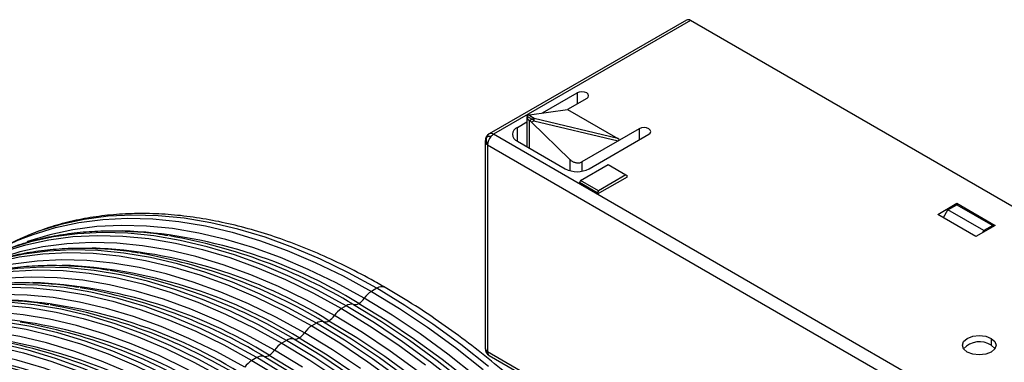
# Paper-space layout '_Isométrica' of a CAD drawing. Header units: millimetres. Extents: x -88 to 61, y -85 to 19.
# Tile 4 of 5: x -59 to -1, y -1 to 19. Entities that reach past the tile are written whole.
import ezdxf

# ---------------------------------------------------------------- set-up
doc = ezdxf.new("R2010")
doc.units = ezdxf.units.MM

psp = doc.layouts.new('_Isométrica')

# ---------------------------------------------------------------- linework, layer by layer
at = {"color": 7, "linetype": 'Continuous', "lineweight": 25}
for p, q in [((-19.638, 18.974), (-31.305, 12.239)), ((-19.388, 18.949), (-31.055, 12.214)), ((60.94, -27.423), (-19.388, 18.949)), ((-28.15, 13.483), (-26.105, 14.663)), ((-26.105, 14.663), (-26.105, 14.01)), ((-25.54, 14.337), (-26.671, 13.683)), ((-28.934, 13.376), (-26.671, 13.683)), ((-26.671, 13.683), (-23.687, 11.961)), ((-29.641, 12.622), (-29.08, 12.946)), ((-29.08, 13.235), (-29.08, 11.482)), ((-29.074, 13.279), (-28.775, 13.108)), ((-28.649, 13.154), (-29.005, 13.36)), ((-28.922, 13.024), (-28.934, 13.03)), ((-28.934, 11.397), (-28.934, 13.03)), ((-28.775, 13.108), (-28.922, 13.024)), ((-28.807, 12.936), (-28.66, 13.02)), ((-28.807, 12.936), (-26.529, 10.721)), ((-28.66, 13.02), (-23.675, 11.821)), ((-23.687, 11.961), (-28.649, 13.154)), ((-29.641, 11.806), (-29.641, 12.622)), ((-22.428, 12.54), (-25.822, 10.581)), ((-22.428, 12.54), (-22.428, 11.887)), ((-31.555, 11.806), (-31.555, -0.443)), ((49.272, -34.158), (-31.055, 12.214)), ((-29.641, 11.806), (-26.812, 10.173)), ((-25.398, 10.173), (-21.863, 12.214)), ((-31.409, 11.601), (-31.409, -0.647)), ((-31.409, 11.601), (48.919, -34.77)), ((-26.529, 10.721), (-26.529, 10.058)), ((-25.822, 10.581), (-25.822, 10.027)), ((-25.902, 9.484), (-24.275, 10.423)), ((-24.275, 10.423), (-23.215, 9.81)), ((-25.902, 9.484), (-25.972, 9.361)), ((-24.912, 8.749), (-25.972, 9.361)), ((-25.972, 9.28), (-25.972, 9.361)), ((-24.841, 8.872), (-25.902, 9.484)), ((-23.144, 9.688), (-24.912, 8.667)), ((-23.215, 9.81), (-24.841, 8.872)), ((-23.215, 9.81), (-23.144, 9.77)), ((-23.144, 9.688), (-23.144, 9.77)), ((-24.841, 8.872), (-24.912, 8.749)), ((-24.912, 8.667), (-24.912, 8.749)), ((-4.751, 7.479), (-3.619, 8.132)), ((-4.413, 7.284), (-4.15, 7.74)), ((-4.15, 7.74), (-3.619, 8.047)), ((-2.028, 6.516), (-4.15, 7.74)), ((-3.619, 8.132), (-1.356, 6.826)), ((-3.619, 8.047), (-3.619, 8.132)), ((-3.619, 8.047), (-1.498, 6.822)), ((-2.488, 6.172), (-4.751, 7.479)), ((-1.356, 6.826), (-2.488, 6.172)), ((-2.028, 6.516), (-2.096, 6.399)), ((-1.498, 6.822), (-2.028, 6.516)), ((-1.498, 6.822), (-1.498, 6.744)), ((-37.971, 3.103), (-38.289, 2.92)), ((-39.774, 2.062), (-40.057, 1.899)), ((-41.542, 1.042), (-41.825, 0.879)), ((-43.31, 0.021), (-43.593, -0.142)), ((-1.587, 0.141), (-1.587, -0.267)), ((-45.078, -0.999), (-45.361, -1.162)), ((-31.409, -0.647), (-12.613, -11.497)), ((-31.305, -0.876), (-12.76, -11.581))]:
    psp.add_line(p, q, dxfattribs=at)
at = {"color": 7, "linetype": 'Continuous', "lineweight": 25, "flags": 128}
for points in [[(-25.54, 14.337), (-25.453, 14.411), (-25.422, 14.5), (-25.453, 14.588), (-25.54, 14.663), (-25.669, 14.713), (-25.822, 14.731), (-25.975, 14.713), (-26.105, 14.663)], [(-21.863, 12.214), (-21.776, 12.289), (-21.745, 12.377), (-21.776, 12.466), (-21.863, 12.54), (-21.992, 12.59), (-22.145, 12.608), (-22.298, 12.59), (-22.428, 12.54)], [(-58.901, 6.068), (-58.314, 6.291), (-56.993, 6.699), (-55.62, 6.996), (-54.199, 7.181), (-52.735, 7.254), (-51.232, 7.214), (-49.693, 7.062), (-48.122, 6.798), (-46.525, 6.422), (-44.905, 5.936), (-43.267, 5.341), (-41.616, 4.638), (-39.955, 3.831), (-38.289, 2.92)], [(-37.971, 3.103), (-39.637, 4.014), (-41.297, 4.822), (-42.949, 5.525), (-44.587, 6.12), (-46.207, 6.606), (-47.804, 6.981), (-49.374, 7.246), (-50.914, 7.398), (-52.417, 7.438), (-53.881, 7.365), (-55.302, 7.18), (-56.674, 6.883), (-57.996, 6.475), (-58.489, 6.289)], [(-38.714, 2.511), (-40.372, 3.418), (-42.025, 4.223), (-43.669, 4.922), (-45.3, 5.514), (-46.913, 5.998), (-48.503, 6.372), (-50.066, 6.635), (-51.598, 6.787), (-53.095, 6.827), (-54.553, 6.754), (-55.967, 6.57), (-57.334, 6.274), (-58.65, 5.868), (-58.694, 5.852)], [(-60.669, 5.047), (-60.082, 5.271), (-58.76, 5.679), (-57.388, 5.976), (-55.967, 6.161), (-54.503, 6.234), (-53, 6.194), (-51.46, 6.042), (-49.89, 5.777), (-48.293, 5.401), (-46.673, 4.915), (-45.035, 4.32), (-43.383, 3.618), (-41.723, 2.81), (-40.057, 1.899)], [(-58.489, 6.289), (-59.263, 5.957), (-60.469, 5.331)], [(-39.774, 2.062), (-41.44, 2.973), (-43.1, 3.781), (-44.752, 4.484), (-46.39, 5.079), (-48.01, 5.565), (-49.607, 5.94), (-51.178, 6.205), (-52.717, 6.357), (-54.22, 6.397), (-55.684, 6.324), (-57.105, 6.139), (-58.478, 5.842), (-59.799, 5.434), (-60.292, 5.248)], [(-41.542, 1.042), (-43.207, 1.953), (-44.868, 2.761), (-46.52, 3.463), (-48.158, 4.058), (-49.778, 4.544), (-51.375, 4.92), (-52.945, 5.184), (-54.484, 5.337), (-55.988, 5.376), (-57.452, 5.304), (-58.872, 5.119), (-60.245, 4.822), (-61.567, 4.413), (-62.06, 4.227)], [(-40.481, 1.491), (-42.139, 2.398), (-43.793, 3.202), (-45.437, 3.901), (-47.068, 4.494), (-48.68, 4.978), (-50.271, 5.352), (-51.834, 5.615), (-53.366, 5.767), (-54.863, 5.806), (-56.321, 5.734), (-57.735, 5.549), (-59.102, 5.254), (-60.417, 4.847), (-60.462, 4.831)], [(-62.436, 4.027), (-61.85, 4.25), (-60.528, 4.658), (-59.155, 4.955), (-57.735, 5.14), (-56.271, 5.213), (-54.767, 5.173), (-53.228, 5.021), (-51.658, 4.757), (-50.061, 4.381), (-48.441, 3.895), (-46.803, 3.3), (-45.151, 2.597), (-43.49, 1.79), (-41.825, 0.879)], [(-42.249, 0.47), (-43.907, 1.377), (-45.561, 2.182), (-47.205, 2.881), (-48.836, 3.473), (-50.448, 3.957), (-52.038, 4.331), (-53.602, 4.594), (-55.134, 4.746), (-56.631, 4.786), (-58.088, 4.713), (-59.503, 4.529), (-60.869, 4.233), (-62.185, 3.827), (-62.23, 3.811)], [(-64.204, 3.006), (-63.618, 3.23), (-62.296, 3.638), (-60.923, 3.935), (-59.503, 4.12), (-58.039, 4.193), (-56.535, 4.153), (-54.996, 4.001), (-53.426, 3.736), (-51.828, 3.36), (-50.208, 2.874), (-48.57, 2.279), (-46.919, 1.577), (-45.258, 0.769), (-43.593, -0.142)], [(-43.31, 0.021), (-44.975, 0.932), (-46.636, 1.74), (-48.288, 2.443), (-49.926, 3.038), (-51.545, 3.524), (-53.143, 3.899), (-54.713, 4.164), (-56.252, 4.316), (-57.756, 4.356), (-59.22, 4.283), (-60.64, 4.098), (-62.013, 3.801), (-63.335, 3.393), (-63.828, 3.207)], [(-44.017, -0.55), (-45.675, 0.357), (-47.328, 1.161), (-48.973, 1.86), (-50.603, 2.453), (-52.216, 2.937), (-53.806, 3.311), (-55.37, 3.574), (-56.902, 3.726), (-58.399, 3.765), (-59.856, 3.693), (-61.27, 3.508), (-62.637, 3.213), (-63.953, 2.806), (-63.998, 2.79)], [(-65.972, 1.986), (-65.385, 2.209), (-64.064, 2.617), (-62.691, 2.914), (-61.27, 3.099), (-59.806, 3.172), (-58.303, 3.132), (-56.764, 2.98), (-55.193, 2.716), (-53.596, 2.34), (-51.976, 1.854), (-50.338, 1.259), (-48.687, 0.556), (-47.026, -0.251), (-45.361, -1.162)], [(-45.078, -0.999), (-46.743, -0.088), (-48.404, 0.72), (-50.055, 1.422), (-51.693, 2.017), (-53.313, 2.503), (-54.911, 2.879), (-56.481, 3.143), (-58.02, 3.296), (-59.524, 3.335), (-60.988, 3.263), (-62.408, 3.078), (-63.781, 2.78), (-65.103, 2.372), (-65.596, 2.186)], [(-38.289, 2.92), (-36.624, 1.908), (-34.963, 0.798), (-33.312, -0.406), (-31.674, -1.702)], [(-31.356, -1.519), (-32.994, -0.223), (-34.645, 0.982), (-36.306, 2.092), (-37.971, 3.103)], [(-45.785, -1.571), (-47.443, -0.664), (-49.096, 0.141), (-50.74, 0.84), (-52.371, 1.432), (-53.984, 1.916), (-55.574, 2.29), (-57.137, 2.553), (-58.67, 2.705), (-60.166, 2.745), (-61.624, 2.672), (-63.038, 2.488), (-64.405, 2.192), (-65.721, 1.786), (-65.765, 1.77)], [(-32.127, -2.09), (-33.758, -0.8), (-35.402, 0.399), (-37.056, 1.504), (-38.714, 2.511)], [(-67.74, 0.965), (-67.153, 1.189), (-65.832, 1.597), (-64.459, 1.894), (-63.038, 2.079), (-61.574, 2.152), (-60.071, 2.112), (-58.532, 1.959), (-56.961, 1.695), (-55.364, 1.319), (-53.744, 0.833), (-52.106, 0.238), (-50.454, -0.464), (-48.794, -1.272), (-47.128, -2.183)], [(-46.845, -2.02), (-48.511, -1.109), (-50.172, -0.301), (-51.823, 0.402), (-53.461, 0.997), (-55.081, 1.483), (-56.678, 1.858), (-58.249, 2.123), (-59.788, 2.275), (-61.291, 2.315), (-62.755, 2.242), (-64.176, 2.057), (-65.549, 1.76), (-66.87, 1.352), (-67.364, 1.166)], [(-40.057, 1.899), (-38.392, 0.887), (-36.731, -0.222), (-35.08, -1.427)], [(-33.159, -2.56), (-34.797, -1.264), (-36.448, -0.059), (-38.109, 1.051), (-39.774, 2.062)], [(-39.35, 2.144), (-37.692, 1.137), (-36.039, 0.032), (-34.395, -1.167), (-32.764, -2.458)], [(-39.032, 2.205), (-37.38, 1.201), (-35.732, 0.1), (-34.093, -1.095), (-32.468, -2.381)], [(-48.613, -3.04), (-50.279, -2.129), (-51.939, -1.321), (-53.591, -0.619), (-55.229, -0.024), (-56.849, 0.462), (-58.446, 0.838), (-60.016, 1.102), (-61.556, 1.255), (-63.059, 1.294), (-64.523, 1.222), (-65.944, 1.037), (-67.316, 0.739), (-68.638, 0.331), (-69.131, 0.145)], [(-47.553, -2.591), (-49.21, -1.684), (-50.864, -0.88), (-52.508, -0.181), (-54.139, 0.412), (-55.752, 0.896), (-57.342, 1.27), (-58.905, 1.533), (-60.437, 1.684), (-61.934, 1.724), (-63.392, 1.652), (-64.806, 1.467), (-66.173, 1.172), (-67.488, 0.765), (-67.533, 0.749)], [(-40.8, 1.185), (-39.147, 0.181), (-37.499, -0.92), (-35.861, -2.115)], [(-35.526, -1.82), (-37.17, -0.621), (-38.824, 0.484), (-40.481, 1.491)], [(-69.508, -0.055), (-68.921, 0.168), (-67.599, 0.576), (-66.226, 0.873), (-64.806, 1.058), (-63.342, 1.131), (-61.838, 1.091), (-60.299, 0.939), (-58.729, 0.675), (-57.132, 0.299), (-55.512, -0.187), (-53.874, -0.782), (-52.222, -1.485), (-50.561, -2.292), (-48.896, -3.203)], [(-49.32, -3.612), (-50.978, -2.705), (-52.632, -1.9), (-54.276, -1.201), (-55.907, -0.609), (-57.519, -0.125), (-59.109, 0.249), (-60.673, 0.512), (-62.205, 0.664), (-63.702, 0.704), (-65.16, 0.631), (-66.574, 0.447), (-67.94, 0.151), (-69.256, -0.255), (-69.301, -0.271)], [(-41.825, 0.879), (-40.16, -0.133), (-38.499, -1.243), (-36.847, -2.447)], [(-36.564, -2.284), (-38.216, -1.079), (-39.877, 0.03), (-41.542, 1.042)], [(-41.118, 1.124), (-39.46, 0.116), (-37.807, -0.988), (-36.162, -2.188)], [(-71.275, -1.076), (-70.689, -0.852), (-69.367, -0.444), (-67.994, -0.147), (-66.574, 0.038), (-65.11, 0.111), (-63.606, 0.071), (-62.067, -0.082), (-60.497, -0.346), (-58.899, -0.722), (-57.28, -1.208), (-55.642, -1.803), (-53.99, -2.505), (-52.329, -3.313), (-50.664, -4.224)], [(-50.381, -4.061), (-52.046, -3.15), (-53.707, -2.342), (-55.359, -1.639), (-56.997, -1.044), (-58.617, -0.558), (-60.214, -0.183), (-61.784, 0.082), (-63.323, 0.234), (-64.827, 0.274), (-66.291, 0.201), (-67.711, 0.016), (-69.084, -0.281), (-70.406, -0.689), (-70.899, -0.875)], [(-39.984, -2.1), (-41.645, -0.99), (-43.31, 0.021)], [(-42.886, 0.103), (-41.228, -0.904), (-39.574, -2.009)], [(-42.567, 0.164), (-40.915, -0.84), (-39.267, -1.941)], [(-38.938, -1.642), (-40.591, -0.537), (-42.249, 0.47)], [(-3.001, -0.675), (-3.217, -0.488), (-3.294, -0.267), (-3.217, -0.046), (-3.001, 0.141), (-2.676, 0.266), (-2.294, 0.31), (-1.911, 0.266), (-1.587, 0.141)], [(-1.587, 0.141), (-1.37, -0.046), (-1.294, -0.267), (-1.37, -0.488), (-1.587, -0.675), (-1.911, -0.8), (-2.294, -0.844), (-2.676, -0.8), (-3.001, -0.675)], [(-51.088, -4.632), (-52.746, -3.725), (-54.399, -2.921), (-56.044, -2.222), (-57.674, -1.629), (-59.287, -1.145), (-60.877, -0.771), (-62.441, -0.508), (-63.973, -0.357), (-65.47, -0.317), (-66.927, -0.389), (-68.341, -0.574), (-69.708, -0.869), (-71.024, -1.276), (-71.069, -1.292)], [(-42.359, -1.557), (-44.017, -0.55)], [(-43.593, -0.142), (-41.927, -1.154), (-40.267, -2.263)], [(-1.587, -0.267), (-1.37, -0.454), (-1.358, -0.471)], [(-45.361, -1.162), (-43.695, -2.174), (-42.034, -3.284), (-40.383, -4.488), (-38.745, -5.785), (-37.125, -7.169), (-35.528, -8.637), (-33.957, -10.186), (-32.418, -11.811), (-30.915, -13.507), (-29.451, -15.27), (-28.03, -17.095), (-26.657, -18.977), (-25.336, -20.911), (-24.069, -22.892), (-22.861, -24.914), (-21.714, -26.971), (-20.632, -29.058), (-19.618, -31.17), (-18.674, -33.3), (-17.804, -35.443), (-17.009, -37.592), (-16.292, -39.743), (-15.654, -41.888)], [(-15.371, -41.725), (-16.009, -39.579), (-16.726, -37.429), (-17.521, -35.279), (-18.391, -33.137), (-19.335, -31.007), (-20.349, -28.895), (-21.431, -26.808), (-22.578, -24.75), (-23.786, -22.728), (-25.053, -20.748), (-26.374, -18.814), (-27.747, -16.932), (-29.168, -15.107), (-30.632, -13.343), (-32.135, -11.647), (-33.674, -10.023), (-35.245, -8.474), (-36.842, -7.005), (-38.462, -5.621), (-40.1, -4.325), (-41.752, -3.12), (-43.412, -2.011), (-45.078, -0.999)], [(-44.653, -0.917), (-42.996, -1.925)], [(-44.335, -0.856), (-42.683, -1.86)]]:
    psp.add_lwpolyline(points, dxfattribs=at)
at = {"color": 7, "linetype": 'Continuous', "lineweight": 25}
for centre, radius, start, end in [((-19.534, 18.745), 0.251, 54.38242, 114.30712), ((-28.847, 13.244), 0.23, 171.22604, 247.83934), ((-29.22, 12.517), 0.588, 45.37044, 59.48387), ((-28.56, 12.738), 0.428, 113.56217, 120.10102), ((-29.031, 12.666), 0.511, 54.742, 59.93329), ((-28.5, 12.663), 0.482, 113.55922, 119.35216), ((-29.1, 12.571), 0.628, 45.63088, 54.612), ((-28.603, 12.842), 0.316, 98.29762, 113.97291), ((-28.959, 12.738), 0.454, 54.06167, 59.9329), ((-28.539, 12.754), 0.383, 106.71995, 113.58781), ((-28.997, 12.685), 0.519, 48.55837, 54.06786), ((-30.264, 13.258), 1.621, 351.57781, 353.48915), ((-29.527, 13.175), 0.879, 353.40418, 356.47851), ((-29.017, 13.145), 0.369, 356.30647, 1.49916), ((-31.201, 12.009), 0.251, 54.38183, 114.31395), ((-29.486, 12.214), 0.437, 110.78342, 249.21658), ((-31.055, 11.806), 0.5, 120.00538, 180), ((-31.306, 11.83), 0.25, 185.55544, 245.7647), ((-31.401, 11.922), 0.135, 117.32398, 159.26262), ((-30.947, 11.882), 0.54, 162.87016, 211.30747), ((-31.121, 11.929), 0.36, 120.70055, 161.83472), ((-31.274, 11.639), 0.444, 82.13978, 115.21544), ((-30.635, 11.564), 0.774, 138.27227, 177.25085), ((-30.73, 11.672), 0.632, 120.91334, 139.80843), ((-26.105, 11.538), 1.537, 242.60967, 297.39033), ((-54.259, -22.423), 28.956, 58.27174, 87.58907), ((-53.259, -7.894), 15.058, 112.00389, 123.26114), ((-55.825, -25.432), 32.123, 59.14469, 79.98524), ((-56.027, -23.443), 28.956, 58.27174, 87.58907), ((-57.593, -26.453), 32.123, 59.14469, 79.98524), ((-57.795, -24.464), 28.956, 58.27174, 87.58907), ((-59.36, -27.473), 32.123, 59.14469, 79.98524), ((-59.563, -25.484), 28.956, 58.27174, 87.58907), ((-61.128, -28.494), 32.123, 59.14469, 79.98524), ((-37.573, 1.75), 1.371, 121.50037, 146.29292), ((-37.681, 2.722), 0.479, 64.04222, 127.25353), ((-61.33, -26.505), 28.956, 58.27174, 87.58907), ((-39.569, 3.082), 1.028, 301.50037, 326.29292), ((-62.896, -29.514), 32.123, 59.14469, 79.98524), ((-39.341, 0.73), 1.371, 121.50037, 146.29292), ((-39.465, 1.599), 0.557, 78.07991, 123.69766), ((-39.264, 2.553), 0.418, 258.07991, 303.69766), ((-63.098, -27.526), 28.956, 58.27174, 87.58907), ((-41.032, 1.532), 0.418, 258.07991, 303.69766), ((-41.337, 2.062), 1.028, 301.50037, 326.29292), ((-64.664, -30.535), 32.123, 59.14469, 79.98524), ((-41.108, -0.291), 1.371, 121.50037, 146.29292), ((-41.233, 0.578), 0.557, 78.07991, 123.69766), ((-64.866, -28.546), 28.956, 58.27174, 87.58907), ((-66.431, -31.555), 32.123, 59.14469, 79.98524), ((-43.001, -0.442), 0.557, 78.07991, 123.69766), ((-42.799, 0.512), 0.418, 258.07991, 303.69766), ((-43.105, 1.041), 1.028, 301.50037, 326.29292), ((-44.873, 0.021), 1.028, 301.50037, 326.29292), ((-42.876, -1.311), 1.371, 121.50037, 146.29292), ((-31.055, -0.443), 0.5, 180, 240.00269), ((-31.305, -0.418), 0.251, 185.6948, 245.62534), ((-2.285, -1.355), 1.293, 57.29659, 136.86801), ((-66.634, -29.567), 28.956, 58.27174, 87.58907), ((-68.199, -32.576), 32.123, 59.14469, 79.98524), ((-44.644, -2.332), 1.371, 121.50037, 146.29292), ((-44.769, -1.463), 0.557, 78.07991, 123.69766), ((-44.567, -0.509), 0.418, 258.07991, 303.69766), ((-31.339, -0.687), 0.125, 221.69691, 255.32455), ((-31.086, -0.657), 0.323, 178.20521, 207.89437), ((-31.214, -0.721), 0.18, 208.99632, 239.6045)]:
    psp.add_arc(centre, radius, start, end, dxfattribs=at)
for points, knots in [([(-29.074, 13.279), (-29.071, 13.289), (-29.064, 13.308), (-29.048, 13.332), (-29.028, 13.35), (-29.012, 13.357), (-29.005, 13.36)], [0, 0, 0, 0, 0.26858, 0.523509, 0.766614, 1, 1, 1, 1]), ([(-23.675, 11.821), (-23.636, 11.843), (-23.619, 11.867), (-23.623, 11.912), (-23.643, 11.936), (-23.687, 11.961)], [0, 0, 0, 0, 0.5, 0.5, 1, 1, 1, 1]), ([(-26.529, 10.721), (-26.51, 10.703), (-26.473, 10.669), (-26.408, 10.625), (-26.337, 10.588), (-26.262, 10.559), (-26.145, 10.527), (-25.981, 10.512), (-25.875, 10.558), (-25.822, 10.581)], [0, 0, 0, 0, 0.101937, 0.200831, 0.298896, 0.398401, 0.50152, 0.750137, 1, 1, 1, 1]), ([(-37.471, 3.153), (-37.75, 3.311), (-38.558, 3.77), (-39.895, 4.46), (-41.479, 5.19), (-43.056, 5.824), (-44.622, 6.361), (-46.173, 6.799), (-47.705, 7.137), (-49.214, 7.374), (-50.696, 7.509), (-52.147, 7.542), (-53.563, 7.472), (-54.94, 7.302), (-56.273, 7.026), (-57.429, 6.704), (-58.118, 6.431), (-58.397, 6.32)], [0, 0, 0, 0, 0.037321, 0.108116, 0.178928, 0.249736, 0.320524, 0.391274, 0.461964, 0.532567, 0.603052, 0.673389, 0.743549, 0.813511, 0.883263, 0.95281, 1, 1, 1, 1]), ([(-50.314, 6.206), (-50.548, 6.245), (-51.285, 6.367), (-52.498, 6.464), (-53.95, 6.502), (-55.366, 6.431), (-56.743, 6.261), (-58.076, 5.986), (-59.232, 5.663), (-59.921, 5.39), (-60.2, 5.279)], [0, 0, 0, 0, 0.065471, 0.206391, 0.347014, 0.487284, 0.627157, 0.766611, 0.905655, 1, 1, 1, 1]), ([(-52.082, 5.186), (-52.316, 5.225), (-53.053, 5.347), (-54.266, 5.444), (-55.718, 5.481), (-57.134, 5.41), (-58.511, 5.24), (-59.844, 4.965), (-60.999, 4.643), (-61.689, 4.369), (-61.968, 4.259)], [0, 0, 0, 0, 0.065471, 0.206391, 0.347014, 0.487284, 0.627157, 0.766611, 0.905655, 1, 1, 1, 1]), ([(-53.85, 4.165), (-54.083, 4.204), (-54.82, 4.326), (-56.034, 4.423), (-57.486, 4.461), (-58.901, 4.39), (-60.279, 4.22), (-61.611, 3.945), (-62.767, 3.622), (-63.457, 3.349), (-63.736, 3.238)], [0, 0, 0, 0, 0.065471, 0.206391, 0.347014, 0.487284, 0.627157, 0.766611, 0.905655, 1, 1, 1, 1]), ([(-55.617, 3.145), (-55.851, 3.184), (-56.588, 3.306), (-57.802, 3.403), (-59.254, 3.44), (-60.669, 3.369), (-62.046, 3.199), (-63.379, 2.924), (-64.535, 2.602), (-65.225, 2.328), (-65.504, 2.218)], [0, 0, 0, 0, 0.065471, 0.206391, 0.347014, 0.487284, 0.627157, 0.766611, 0.905655, 1, 1, 1, 1]), ([(-13.655, -71.38), (-13.348, -71.133), (-12.699, -70.609), (-11.784, -69.698), (-10.893, -68.676), (-10.071, -67.566), (-9.315, -66.373), (-8.63, -65.099), (-8.017, -63.748), (-7.478, -62.322), (-7.013, -60.826), (-6.625, -59.263), (-6.314, -57.637), (-6.082, -55.953), (-5.928, -54.214), (-5.853, -52.426), (-5.857, -50.593), (-5.94, -48.719), (-6.101, -46.809), (-6.341, -44.868), (-6.657, -42.9), (-7.049, -40.91), (-7.516, -38.903), (-8.058, -36.883), (-8.672, -34.857), (-9.356, -32.827), (-10.11, -30.8), (-10.931, -28.779), (-11.818, -26.771), (-12.768, -24.779), (-13.778, -22.809), (-14.847, -20.865), (-15.972, -18.952), (-17.15, -17.074), (-18.378, -15.237), (-19.654, -13.443), (-20.974, -11.699), (-22.335, -10.007), (-23.734, -8.373), (-25.167, -6.799), (-26.632, -5.291), (-28.125, -3.85), (-29.642, -2.482), (-31.18, -1.19), (-32.735, 0.025), (-34.304, 1.156), (-35.884, 2.21), (-36.942, 2.838), (-37.471, 3.153)], [0, 0, 0, 0, 0.019145, 0.040541, 0.061979, 0.083472, 0.105024, 0.126639, 0.148313, 0.17004, 0.191811, 0.213617, 0.23545, 0.257302, 0.279167, 0.301038, 0.322911, 0.344783, 0.366652, 0.388516, 0.410375, 0.432228, 0.454075, 0.475917, 0.497753, 0.519585, 0.541412, 0.563236, 0.585057, 0.606875, 0.628692, 0.650508, 0.672323, 0.694139, 0.715956, 0.737775, 0.759596, 0.78142, 0.803247, 0.825079, 0.846916, 0.868758, 0.890607, 0.912462, 0.934324, 0.956193, 0.97807, 1, 1, 1, 1]), ([(-57.385, 2.124), (-57.619, 2.163), (-58.356, 2.285), (-59.569, 2.382), (-61.021, 2.42), (-62.437, 2.349), (-63.814, 2.179), (-65.147, 1.904), (-66.303, 1.581), (-66.992, 1.308), (-67.271, 1.197)], [0, 0, 0, 0, 0.065471, 0.206391, 0.347014, 0.487284, 0.627157, 0.766611, 0.905655, 1, 1, 1, 1])]:
    psp.add_open_spline(points, degree=3, knots=knots, dxfattribs=at)
psp.add_open_spline([(-29.005, 13.36), (-28.984, 13.367), (-28.961, 13.373), (-28.934, 13.376)], degree=3, dxfattribs=at)

doc.saveas('drawing.dxf')
